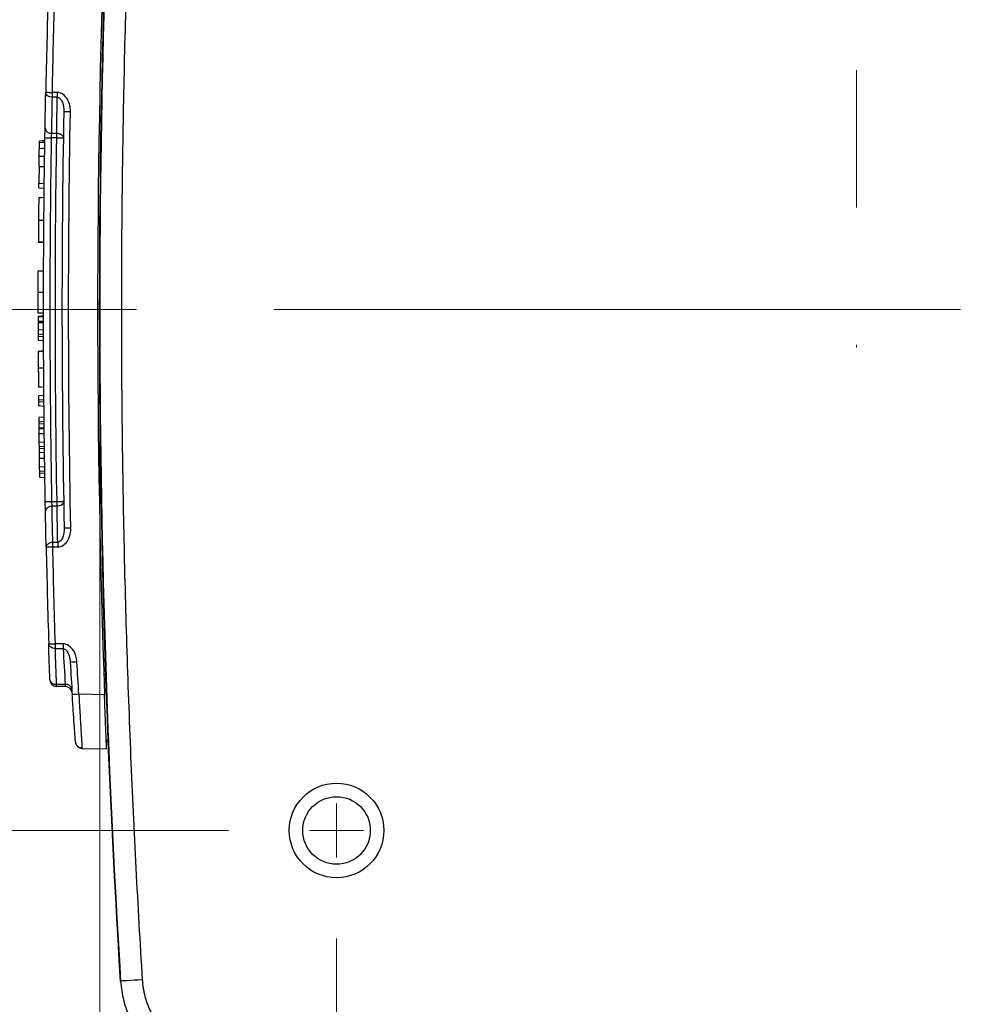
# Model space of a CAD drawing. Header units: millimetres. Extents: x 10 to 272, y 8 to 208.
# Tile 3 of 75: x 64 to 81, y 32 to 50. Entities that reach past the tile are written whole.
import ezdxf

# ---------------------------------------------------------------- set-up
doc = ezdxf.new("R2010")
doc.units = ezdxf.units.MM
doc.linetypes.add('CENTERX2', pattern=[20.32, 12.7, -2.54, 2.54, -2.54])
doc.styles.add('SLDTEXTSTYLE1', font='TXT', dxfattribs={"width": 0.605})
doc.dimstyles.new('SLDDIMSTYLE0', dxfattribs={"dimtxt": 2.054655, "dimasz": 3, "dimexe": 0, "dimexo": 0.0625, "dimgap": 0.513664, "dimtad": 0, "dimtih": 1, "dimtoh": 1, "dimdec": 1, "dimlfac": 2, "dimrnd": 1e-09, "dimzin": 12, "dimdsep": 46, "dimtxsty": 'SLDTEXTSTYLE1', "dimsah": 1, "dimcen": 0.09, "dimadec": 0, "dimazin": 3, "dimtfac": 1, "dimtdec": 1, "dimtmove": 0, "dimatfit": 0, "dimfxl": 1, "dimfrac": 2, "dimtolj": 1, "dimtzin": 12, "dimarcsym": 0})
doc.dimstyles.new('SLDDIMSTYLE2', dxfattribs={"dimtxt": 2.054655, "dimasz": 3, "dimexe": 0, "dimexo": 0.0625, "dimgap": 0.513664, "dimtad": 0, "dimtih": 1, "dimtoh": 1, "dimdec": 1, "dimlfac": 2, "dimrnd": 1e-09, "dimzin": 12, "dimdsep": 46, "dimtxsty": 'SLDTEXTSTYLE1', "dimsah": 1, "dimcen": 0.09, "dimadec": 0, "dimazin": 3, "dimtfac": 1, "dimtdec": 1, "dimtofl": 0, "dimtmove": 0, "dimatfit": 3, "dimfxl": 1, "dimfrac": 2, "dimtolj": 1, "dimtzin": 12, "dimarcsym": 0})

# ---------------------------------------------------------------- blocks, each defined once
blk = doc.blocks.new('_D_12')
at = {"color": 7, "linetype": 'Continuous', "lineweight": 18}
for p, q in [((50.799, 53.991), (50.799, 59.991)), ((67.499, 53.991), (49.299, 53.991)), ((51.583, 50.208), (50.877, 50.208)), ((50.877, 50.208), (50.877, 47.052)), ((55.502, 50.208), (56.208, 50.208)), ((56.208, 50.208), (56.208, 47.052)), ((50.877, 47.052), (51.583, 47.052)), ((56.208, 47.052), (55.502, 47.052)), ((57.206, 44.355), (49.299, 44.355)), ((50.799, 44.355), (50.799, 38.355))]:
    blk.add_line(p, q, dxfattribs=at)
for points in [[(50.799, 53.991), (51.307, 56.991), (50.291, 56.991)], [(50.799, 44.355), (50.291, 41.355), (51.307, 41.355)]]:
    blk.add_solid(points, dxfattribs=at)
at = {"color": 7, "linetype": 'Continuous', "lineweight": 18, "char_height": 2.1167, "attachment_point": 1, "style": 'SLDTEXTSTYLE1'}
for s, insert in [('19.3', (44.684, 49.781)), ('.76', (51.583, 49.781))]:
    blk.add_mtext(s, dxfattribs=dict(at, insert=insert))
blk = doc.blocks.new('_D_17')
at = {"color": 7, "linetype": 'Continuous', "lineweight": 18}
for p, q in [((67.499, 53.991), (35.237, 53.991)), ((36.737, 53.991), (36.737, 46.166)), ((36.737, 45.696), (36.031, 45.696)), ((36.031, 45.696), (36.031, 42.54)), ((42.225, 45.696), (42.93, 45.696)), ((42.93, 45.696), (42.93, 42.54)), ((36.031, 42.54), (36.737, 42.54)), ((42.93, 42.54), (42.225, 42.54)), ((36.737, 34.719), (36.737, 42.07)), ((67.499, 34.719), (35.237, 34.719))]:
    blk.add_line(p, q, dxfattribs=at)
for points in [[(36.737, 53.991), (36.229, 50.991), (37.245, 50.991)], [(36.737, 34.719), (37.245, 37.719), (36.229, 37.719)]]:
    blk.add_solid(points, dxfattribs=at)
at = {"color": 7, "linetype": 'Continuous', "lineweight": 18, "char_height": 2.1167, "attachment_point": 1, "style": 'SLDTEXTSTYLE1'}
for s, insert in [('38.5', (29.838, 45.269)), ('1.52', (36.737, 45.269))]:
    blk.add_mtext(s, dxfattribs=dict(at, insert=insert))
blk = doc.blocks.new('_D_18')
at = {"color": 7, "linetype": 'Continuous', "lineweight": 18}
for p, q in [((65.121, 42.355), (65.121, 20.875)), ((69.499, 32.719), (69.499, 20.875)), ((53.975, 23.953), (53.269, 23.953)), ((53.269, 23.953), (53.269, 20.797)), ((57.895, 23.953), (58.6, 23.953)), ((58.6, 23.953), (58.6, 20.797)), ((65.121, 22.375), (59.776, 22.375)), ((69.499, 22.375), (75.499, 22.375)), ((53.269, 20.797), (53.975, 20.797)), ((58.6, 20.797), (57.895, 20.797))]:
    blk.add_line(p, q, dxfattribs=at)
for points in [[(65.121, 22.375), (62.121, 22.883), (62.121, 21.867)], [(69.499, 22.375), (72.499, 21.867), (72.499, 22.883)]]:
    blk.add_solid(points, dxfattribs=at)
at = {"color": 7, "linetype": 'Continuous', "lineweight": 18, "char_height": 2.1167, "attachment_point": 1, "style": 'SLDTEXTSTYLE1'}
for s, insert in [('8.8', (48.644, 23.526)), ('.34', (53.975, 23.526))]:
    blk.add_mtext(s, dxfattribs=dict(at, insert=insert))
blk = doc.blocks.new('_D_19')
at = {"color": 7, "linetype": 'Continuous', "lineweight": 18}
for p, q in [((69.499, 32.719), (69.499, 20.875)), ((98.77, 32.719), (98.77, 20.875)), ((84.818, 23.953), (84.113, 23.953)), ((84.113, 23.953), (84.113, 20.797)), ((90.306, 23.953), (91.011, 23.953)), ((91.011, 23.953), (91.011, 20.797)), ((69.499, 22.375), (77.449, 22.375)), ((98.77, 22.375), (92.187, 22.375)), ((84.113, 20.797), (84.818, 20.797)), ((91.011, 20.797), (90.306, 20.797))]:
    blk.add_line(p, q, dxfattribs=at)
for points in [[(69.499, 22.375), (72.499, 21.867), (72.499, 22.883)], [(98.77, 22.375), (95.77, 22.883), (95.77, 21.867)]]:
    blk.add_solid(points, dxfattribs=at)
at = {"color": 7, "linetype": 'Continuous', "lineweight": 18, "char_height": 2.1167, "attachment_point": 1, "style": 'SLDTEXTSTYLE1'}
for s, insert in [('58.5', (77.919, 23.526)), ('2.30', (84.818, 23.526))]:
    blk.add_mtext(s, dxfattribs=dict(at, insert=insert))
blk = doc.blocks.new('SW_CENTERMARKSYMBOL_4')
at = {"color": 0, "linetype": 'Continuous', "lineweight": 0}
for q in [(0, 0.5), (-0.5, 0), (0, -0.5), (0.5, 0)]:
    blk.add_line((0, 0), q, dxfattribs=at)

msp = doc.modelspace()

# ---------------------------------------------------------------- linework, layer by layer
at = {"color": 7, "linetype": 'CENTERX2', "lineweight": 18}
for p, q in [((79.1124, 64.0248), (79.1124, 43.6542)), ((81.041, 44.3549), (59.2063, 44.3549))]:
    msp.add_line(p, q, dxfattribs=at)
at = {"color": 7, "linetype": 'Continuous', "lineweight": 25}
for p, q in [((64.3355, 48.3711), (64.2441, 48.3717)), ((64.3355, 48.2827), (64.2441, 48.2833)), ((64.2319, 47.6181), (64.3239, 47.6174)), ((64.3239, 47.529), (64.229, 47.5297)), ((63.9985, 46.9994), (64.0985, 46.9994)), ((64.0945, 46.6778), (63.9946, 46.6848)), ((63.9937, 46.6099), (64.0937, 46.6029)), ((63.9878, 45.9941), (63.9875, 45.9589)), ((63.9824, 45.6038), (64.0869, 45.5942)), ((63.9824, 45.0687), (64.0824, 45.0684)), ((63.9813, 44.6788), (64.0813, 44.6786)), ((64.0811, 44.2876), (63.9811, 44.2876)), ((63.9811, 44.2253), (63.9787, 44.2251)), ((64.0811, 44.2337), (63.9811, 44.2253)), ((63.9811, 44.2253), (63.9811, 44.2158)), ((64.0811, 44.221), (63.9811, 44.2158)), ((64.0814, 43.978), (63.9815, 43.971)), ((63.9816, 43.8962), (64.0816, 43.9032)), ((63.9816, 43.8962), (63.9817, 43.8579)), ((64.0817, 43.8509), (63.9817, 43.8579)), ((64.0819, 43.7761), (63.9819, 43.7831)), ((64.0843, 43.59), (63.9792, 43.5788)), ((64.0874, 42.7665), (63.9874, 42.7595)), ((63.988, 42.6847), (64.088, 42.6917)), ((63.988, 42.6847), (63.9883, 42.6464)), ((64.0884, 42.6394), (63.9883, 42.6464)), ((64.0891, 42.5646), (63.989, 42.5716)), ((64.091, 42.3626), (63.991, 42.3557)), ((63.9918, 42.2808), (64.0917, 42.2878)), ((63.9918, 42.2808), (63.9922, 42.2425)), ((64.0923, 42.2355), (63.9922, 42.2425)), ((64.0931, 42.1607), (63.993, 42.1677)), ((64.0933, 42.1399), (63.9932, 42.1459)), ((64.096, 41.905), (63.9961, 41.898)), ((63.997, 41.8232), (64.0969, 41.8302)), ((63.997, 41.8232), (63.9975, 41.7849)), ((64.0976, 41.7779), (63.9975, 41.7849)), ((64.0986, 41.7031), (63.9985, 41.7101)), ((64.1021, 41.4473), (64.0022, 41.4403)), ((64.0033, 41.3655), (64.1032, 41.3725)), ((64.0033, 41.3655), (64.0039, 41.3272)), ((64.104, 41.3202), (64.0039, 41.3272)), ((64.005, 41.2524), (64.1051, 41.2454)), ((64.2353, 40.8051), (64.3302, 40.8058)), ((64.3302, 40.7174), (64.2385, 40.7167)), ((64.2519, 40.0515), (64.343, 40.0521)), ((64.2519, 39.9631), (64.343, 39.9637)), ((64.4425, 38.1717), (64.2991, 38.1728)), ((64.2991, 38.0844), (64.4425, 38.0833)), ((64.4822, 37.4185), (64.3206, 37.4214)), ((64.4868, 37.3819), (64.3206, 37.3848)), ((65.208, 37.2298), (64.7341, 37.2381)), ((64.7933, 36.2378), (65.2462, 36.2299)), ((65.507, 31.9329), (65.4991, 31.9248))]:
    msp.add_line(p, q, dxfattribs=at)
at = {"color": 7, "linetype": 'Continuous', "lineweight": 25, "flags": 128}
for points in [[(64.4551, 48.0196), (64.4574, 48.0196), (64.4644, 48.0194), (64.4757, 48.0192), (64.4909, 48.019), (64.5095, 48.0186), (64.5307, 48.0182), (64.5538, 48.0178), (64.5779, 48.0174)], [(64.1049, 47.4459), (64.0548, 47.4426), (64.0047, 47.4393)], [(64.1053, 47.4779), (64.0553, 47.4744), (64.0052, 47.4709)], [(64.1062, 47.5317), (64.1085, 47.5316), (64.1155, 47.5315), (64.1268, 47.5313), (64.142, 47.5311), (64.1606, 47.5308), (64.1818, 47.5305), (64.2049, 47.5301), (64.229, 47.5297)], [(64.101, 47.186), (64.051, 47.1849), (64.001, 47.1838)], [(64.1032, 47.334), (64.0531, 47.3316), (64.0031, 47.3292)], [(64.0918, 46.428), (64.0417, 46.4245), (63.9917, 46.421)], [(63.9879, 46.0103), (64.0379, 46.0103), (64.0879, 46.0102)], [(64.0812, 44.1084), (64.0312, 44.1084), (63.9812, 44.1085)], [(64.084, 43.2708), (64.034, 43.2709), (63.984, 43.2709)], [(64.0862, 42.9145), (64.0362, 42.918), (63.9862, 42.9215)], [(64.0943, 42.0543), (64.0442, 42.0543), (63.9942, 42.0542)], [(64.1, 41.599), (64.05, 41.5989), (64, 41.5989)], [(64.1125, 40.8029), (64.1148, 40.803), (64.1218, 40.8031), (64.1331, 40.8033), (64.1483, 40.8036), (64.1669, 40.8039), (64.1881, 40.8043), (64.2112, 40.8047), (64.2353, 40.8051)], [(64.4623, 40.3155), (64.4646, 40.3155), (64.4716, 40.3156), (64.4829, 40.3159), (64.4981, 40.3162), (64.5167, 40.3165), (64.5379, 40.317), (64.561, 40.3174), (64.5851, 40.3179)], [(65.9062, 31.9578), (65.8291, 31.953), (65.755, 31.9484), (65.6865, 31.9441), (65.6263, 31.9404), (65.5767, 31.9373), (65.5394, 31.935), (65.5158, 31.9335), (65.507, 31.9329)]]:
    msp.add_lwpolyline(points, dxfattribs=at)
at = {"color": 7, "linetype": 'Continuous', "lineweight": 25}
for radius in [0.875, 0.625]:
    msp.add_circle((69.4991, 34.7193), radius, dxfattribs=at)
for centre, radius, start, end in [((265.1124, 44.3549), 200, 176.436746, 183.563254), ((265.1124, 44.3549), 199.9916, 176.438926, 183.561074), ((265.0811, 44.3549), 200, 177.958375, 182.041625), ((265.0811, 44.3549), 201, 178.329083, 178.854212), ((69.6851, 48.3269), 5.3498, 179.52663, 180.47337), ((64.2186, 47.7286), 0.1113, 190.40432, 276.85222), ((265.0811, 44.3549), 201.1, 179.246544, 179.336187), ((64.2253, 40.6061), 0.1114, 83.19779, 169.68722), ((265.0811, 44.3549), 201, 181.252772, 181.763603), ((69.7175, 40.0079), 5.3747, 179.52881, 180.47119), ((69.8131, 38.1275), 5.3708, 179.52863, 180.47137), ((68.6216, -29.9947), 67.9451, 93.310799, 93.414366), ((65.4972, 29.5022), 8.1038, 91.91443, 92.13589), ((64.3227, 37.5098), 0.125, 181.95281, 269), ((64.4992, 37.3109), 0.109, 14.3457, 98.98686), ((64.4846, 37.2569), 0.125, 3.6256, 89), ((68.668, -25.0173), 62.3796, 93.615653, 93.728461), ((64.7955, 36.3628), 0.125, 184.09218, 205.93413), ((64.7955, 36.3628), 0.125, 223.45634, 269)]:
    msp.add_arc(centre, radius, start, end, dxfattribs=at)
for points, knots in [([(65.9062, 56.752), (65.8852, 56.4077), (65.8434, 55.7191), (65.7875, 54.686), (65.7365, 53.6529), (65.691, 52.6198), (65.6508, 51.5867), (65.616, 50.5536), (65.5865, 49.5205), (65.5624, 48.4873), (65.5436, 47.4542), (65.5302, 46.4211), (65.5222, 45.388), (65.5195, 44.3549), (65.5222, 43.3218), (65.5302, 42.2887), (65.5436, 41.2556), (65.5624, 40.2225), (65.5865, 39.1894), (65.616, 38.1563), (65.6508, 37.1232), (65.691, 36.0901), (65.7365, 35.0569), (65.7875, 34.0238), (65.8434, 32.9907), (65.8852, 32.3021), (65.9062, 31.9578)], [0, 0, 0, 0, 0.0417138, 0.0834154, 0.1251057, 0.166786, 0.2084573, 0.2501209, 0.2917776, 0.3334288, 0.3750755, 0.4167189, 0.45836, 0.5, 0.54164, 0.5832811, 0.6249245, 0.6665712, 0.7082224, 0.7498791, 0.7915427, 0.833214, 0.8748943, 0.9165846, 0.9582862, 1, 1, 1, 1]), ([(64.2441, 48.2833), (64.2147, 48.284), (64.1804, 48.2934), (64.1325, 48.3288), (64.1209, 48.3534), (64.1213, 48.3742)], [0, 0, 0, 0, 0.5, 0.5, 1, 1, 1, 1]), ([(64.1213, 48.3742), (64.1213, 48.3742), (64.1332, 48.374), (64.181, 48.373), (64.2149, 48.3723), (64.2441, 48.3717)], [0, 0, 0, 0, 0.5, 0.5, 1, 1, 1, 1]), ([(64.5779, 48.0174), (64.5793, 48.0954), (64.5631, 48.1757), (64.504, 48.2787), (64.4783, 48.3099), (64.414, 48.3564), (64.3754, 48.3708), (64.3355, 48.3711)], [0, 0, 0, 0, 0.5, 0.5, 0.75, 0.75, 1, 1, 1, 1]), ([(64.3355, 48.2827), (64.3555, 48.2828), (64.3747, 48.2724), (64.4067, 48.2381), (64.4194, 48.215), (64.4484, 48.1382), (64.4562, 48.0782), (64.4551, 48.0196)], [0, 0, 0, 0, 0.25, 0.25, 0.5, 0.5, 1, 1, 1, 1]), ([(64.1062, 47.5317), (64.1064, 47.5426), (64.1067, 47.5644), (64.1072, 47.5966), (64.1078, 47.6326), (64.1085, 47.6717), (64.1089, 47.6962), (64.1091, 47.7085)], [0, 0, 0, 0, 0.1676198, 0.3334175, 0.500191, 0.7481913, 1, 1, 1, 1]), ([(64.3239, 47.6174), (64.3315, 47.617), (64.3468, 47.6161), (64.3695, 47.6109), (64.3917, 47.6025), (64.4112, 47.591), (64.4275, 47.5764), (64.4381, 47.5617), (64.4454, 47.5447), (64.4462, 47.5337), (64.4467, 47.5271)], [0, 0, 0, 0, 0.1163968, 0.2351902, 0.3618663, 0.5000194, 0.6204531, 0.7599317, 0.8568584, 1, 1, 1, 1]), ([(64.0031, 47.3292), (64.0035, 47.3543), (64.0038, 47.3769), (64.0043, 47.413), (64.0046, 47.4272), (64.0047, 47.4393)], [0, 0, 0, 0, 0.5, 0.5, 1, 1, 1, 1]), ([(64.0047, 47.4393), (64.0048, 47.4448), (64.0049, 47.4503), (64.005, 47.4585), (64.0051, 47.4616), (64.0052, 47.4689), (64.0052, 47.4704), (64.0052, 47.4709)], [0, 0, 0, 0, 0.25, 0.25, 0.5, 0.5, 1, 1, 1, 1]), ([(64.4467, 47.5271), (64.4467, 47.5271), (64.4348, 47.5273), (64.387, 47.528), (64.3531, 47.5286), (64.3239, 47.529)], [0, 0, 0, 0, 0.5, 0.5, 1, 1, 1, 1]), ([(63.9985, 46.9994), (63.9988, 47.0212), (63.9991, 47.043), (63.9993, 47.0648), (63.9996, 47.0848), (63.9999, 47.1047), (64.0002, 47.1245), (64.0004, 47.1445), (64.0007, 47.1644), (64.001, 47.1838)], [0.00000000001, 0.00000000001, 0.00000000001, 0.00000000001, 0.00013095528, 0.00013095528, 0.00013095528, 0.00025110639, 0.00025110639, 0.00025110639, 0.0003729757, 0.0003729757, 0.0003729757, 0.0003729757]), ([(64.001, 47.1838), (64.0013, 47.2044), (64.0016, 47.2251), (64.0019, 47.2449), (64.0021, 47.2601), (64.0023, 47.2749), (64.0025, 47.2889), (64.0027, 47.3032), (64.0029, 47.3163), (64.0031, 47.3292)], [0, 0, 0, 0, 0.00013155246, 0.00013155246, 0.00013155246, 0.0002328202, 0.0002328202, 0.0002328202, 0.00033677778, 0.00033677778, 0.00033677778, 0.00033677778]), ([(63.9937, 46.6099), (63.9937, 46.6099), (63.9937, 46.6114), (63.9938, 46.6142), (63.9938, 46.6169), (63.9939, 46.6211), (63.9939, 46.6264), (63.994, 46.6316), (63.994, 46.638), (63.9941, 46.6451), (63.9942, 46.6522), (63.9943, 46.6602), (63.9944, 46.6683), (63.9945, 46.6737), (63.9945, 46.6793), (63.9946, 46.6848)], [0.00000000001, 0.00000000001, 0.00000000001, 0.00000000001, 0.00005036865, 0.00005036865, 0.00005036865, 0.00010074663, 0.00010074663, 0.00010074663, 0.00015099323, 0.00015099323, 0.00015099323, 0.00020115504, 0.00020115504, 0.00020115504, 0.00023390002, 0.00023390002, 0.00023390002, 0.00023390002]), ([(63.9917, 46.421), (63.9917, 46.4204), (63.9917, 46.4181), (63.9915, 46.4065), (63.9915, 46.3975), (63.9911, 46.3634), (63.9908, 46.3304), (63.99, 46.2499), (63.9896, 46.2031), (63.9887, 46.1079), (63.9883, 46.059), (63.9879, 46.0103)], [0, 0, 0, 0, 0.125, 0.125, 0.25, 0.25, 0.5, 0.5, 0.75, 0.75, 1, 1, 1, 1]), ([(63.9889, 46.13), (63.9887, 46.1092), (63.9885, 46.0778), (63.9882, 46.046), (63.9881, 46.0352)], [0, 0, 0, 0, 0.6603902, 1, 1, 1, 1]), ([(63.99, 46.2512), (63.99, 46.247), (63.9899, 46.2409), (63.9899, 46.2349), (63.9899, 46.233)], [0, 0, 0, 0, 0.68029047, 1, 1, 1, 1]), ([(63.9879, 46.0103), (63.9875, 45.9669), (63.9872, 45.9238), (63.9866, 45.8392), (63.9863, 45.7974), (63.9857, 45.7225), (63.9855, 45.6895), (63.9852, 45.6382), (63.9851, 45.6197), (63.985, 45.6068)], [0, 0, 0, 0, 0.25, 0.25, 0.5, 0.5, 0.75, 0.75, 1, 1, 1, 1]), ([(63.985, 45.6068), (63.985, 45.6043), (63.9849, 45.6018), (63.985, 45.6036), (63.985, 45.6037)], [0, 0, 0, 0, 0.9722907, 1, 1, 1, 1]), ([(63.9813, 44.6788), (63.9814, 44.7049), (63.9814, 44.7308), (63.9815, 44.7814), (63.9816, 44.8064), (63.9818, 44.8795), (63.9819, 44.9228), (63.9821, 44.9956), (63.9822, 45.0243), (63.9823, 45.0517), (63.9823, 45.0582), (63.9823, 45.0669), (63.9823, 45.0682), (63.9824, 45.0687)], [0, 0, 0, 0, 0.125, 0.125, 0.25, 0.25, 0.5, 0.5, 0.75, 0.75, 0.875, 0.875, 1, 1, 1, 1]), ([(63.9811, 44.2876), (63.9811, 44.2884), (63.9811, 44.2933), (63.9811, 44.3254), (63.9811, 44.3521), (63.9811, 44.4256), (63.9811, 44.4727), (63.9812, 44.547), (63.9812, 44.5729), (63.9813, 44.6254), (63.9813, 44.6521), (63.9813, 44.6788)], [0, 0, 0, 0, 0.25, 0.25, 0.5, 0.5, 0.75, 0.75, 0.875, 0.875, 1, 1, 1, 1]), ([(63.9811, 44.2246), (63.9811, 44.226), (63.9811, 44.2287), (63.9811, 44.2264), (63.9811, 44.2253)], [0, 0, 0, 0, 0.5392293, 1, 1, 1, 1]), ([(63.9811, 44.2158), (63.9811, 44.2138), (63.9811, 44.2104), (63.9811, 44.2058), (63.9811, 44.2036), (63.9811, 44.201), (63.9811, 44.1982), (63.9811, 44.1954), (63.9812, 44.1923), (63.9812, 44.1891), (63.9812, 44.1858), (63.9812, 44.1823), (63.9812, 44.1787), (63.9812, 44.175), (63.9812, 44.1712), (63.9812, 44.1673), (63.9812, 44.1634), (63.9812, 44.1593), (63.9812, 44.1553), (63.9812, 44.1474), (63.9812, 44.1391), (63.9812, 44.1312)], [0.00000000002, 0.00000000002, 0.00000000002, 0.00000000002, 0.00005029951, 0.00005029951, 0.00005029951, 0.00007491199, 0.00007491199, 0.00007491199, 0.00009945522, 0.00009945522, 0.00009945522, 0.00012398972, 0.00012398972, 0.00012398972, 0.00014852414, 0.00014852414, 0.00014852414, 0.00017305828, 0.00017305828, 0.00017305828, 0.00022105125, 0.00022105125, 0.00022105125, 0.00022105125]), ([(63.9812, 44.1085), (63.9813, 44.0906), (63.9813, 44.0726), (63.9813, 44.04), (63.9814, 44.026), (63.9814, 44.005), (63.9814, 43.9982), (63.9814, 43.9866), (63.9814, 43.983), (63.9814, 43.9754), (63.9814, 43.9738), (63.9815, 43.9714), (63.9815, 43.971), (63.9815, 43.971)], [0, 0, 0, 0, 0.125, 0.125, 0.25, 0.25, 0.375, 0.375, 0.5, 0.5, 0.75, 0.75, 1, 1, 1, 1]), ([(64.082, 44.234), (64.0664, 44.2327), (64.0366, 44.2302), (64.0068, 44.2275), (63.9926, 44.2263)], [0, 0, 0, 0, 0.522656, 1, 1, 1, 1]), ([(63.9815, 43.971), (63.9815, 43.971), (63.9815, 43.9696), (63.9815, 43.9668), (63.9815, 43.964), (63.9815, 43.9598), (63.9815, 43.9546), (63.9815, 43.9494), (63.9815, 43.9429), (63.9815, 43.9358), (63.9815, 43.9287), (63.9816, 43.9208), (63.9816, 43.9126), (63.9816, 43.9073), (63.9816, 43.9017), (63.9816, 43.8962)], [0.00000000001, 0.00000000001, 0.00000000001, 0.00000000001, 0.00005032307, 0.00005032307, 0.00005032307, 0.00010065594, 0.00010065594, 0.00010065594, 0.00015085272, 0.00015085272, 0.00015085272, 0.00020098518, 0.00020098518, 0.00020098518, 0.00023382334, 0.00023382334, 0.00023382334, 0.00023382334]), ([(63.9817, 43.8579), (63.9817, 43.8495), (63.9817, 43.841), (63.9818, 43.8331), (63.9818, 43.8252), (63.9818, 43.8176), (63.9818, 43.8111), (63.9818, 43.8045), (63.9819, 43.7988), (63.9819, 43.7944), (63.9819, 43.79), (63.9819, 43.7867), (63.9819, 43.7849), (63.9819, 43.7837), (63.9819, 43.7831), (63.9819, 43.7831)], [0.00000000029, 0.00000000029, 0.00000000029, 0.00000000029, 0.000050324, 0.000050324, 0.000050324, 0.00010065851, 0.00010065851, 0.00010065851, 0.00015084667, 0.00015084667, 0.00015084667, 0.00020096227, 0.00020096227, 0.00020096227, 0.00023378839, 0.00023378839, 0.00023378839, 0.00023378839]), ([(63.9826, 43.5784), (63.9826, 43.5783), (63.9826, 43.5782), (63.9826, 43.5732), (63.9826, 43.5708)], [0, 0, 0, 0, 0.5110066, 1, 1, 1, 1]), ([(63.9826, 43.5708), (63.9827, 43.5431), (63.9829, 43.4997), (63.9833, 43.4189), (63.9834, 43.3899), (63.9837, 43.3312), (63.9838, 43.301), (63.984, 43.2709)], [0, 0, 0, 0, 0.5, 0.5, 0.75, 0.75, 1, 1, 1, 1]), ([(63.984, 43.2709), (63.9841, 43.2462), (63.9843, 43.2216), (63.9846, 43.1733), (63.9847, 43.1494), (63.9851, 43.0806), (63.9854, 43.0399), (63.9858, 42.9761), (63.986, 42.9536), (63.9862, 42.9266), (63.9862, 42.9224), (63.9862, 42.9215)], [0, 0, 0, 0, 0.125, 0.125, 0.25, 0.25, 0.5, 0.5, 0.75, 0.75, 1, 1, 1, 1]), ([(63.9874, 42.7595), (63.9874, 42.7595), (63.9874, 42.758), (63.9874, 42.7553), (63.9875, 42.7525), (63.9875, 42.7483), (63.9875, 42.7431), (63.9876, 42.7378), (63.9876, 42.7314), (63.9877, 42.7243), (63.9878, 42.7172), (63.9878, 42.7092), (63.9879, 42.7011), (63.9879, 42.6957), (63.988, 42.6902), (63.988, 42.6847)], [0.00000000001, 0.00000000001, 0.00000000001, 0.00000000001, 0.00005035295, 0.00005035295, 0.00005035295, 0.00010071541, 0.00010071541, 0.00010071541, 0.0001509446, 0.0001509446, 0.0001509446, 0.00020109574, 0.00020109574, 0.00020109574, 0.00023387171, 0.00023387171, 0.00023387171, 0.00023387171]), ([(63.9883, 42.6464), (63.9884, 42.638), (63.9885, 42.6295), (63.9886, 42.6216), (63.9886, 42.6136), (63.9887, 42.6061), (63.9887, 42.5995), (63.9888, 42.593), (63.9889, 42.5873), (63.9889, 42.5829), (63.9889, 42.5784), (63.989, 42.5752), (63.989, 42.5734), (63.989, 42.5722), (63.989, 42.5716), (63.989, 42.5716)], [0.00000000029, 0.00000000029, 0.00000000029, 0.00000000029, 0.00005034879, 0.00005034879, 0.00005034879, 0.00010070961, 0.00010070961, 0.00010070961, 0.00015090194, 0.00015090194, 0.00015090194, 0.00020099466, 0.00020099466, 0.00020099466, 0.00023374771, 0.00023374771, 0.00023374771, 0.00023374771]), ([(63.991, 42.3557), (63.991, 42.3557), (63.991, 42.3542), (63.9911, 42.3514), (63.9911, 42.3487), (63.9911, 42.3445), (63.9912, 42.3392), (63.9912, 42.334), (63.9913, 42.3276), (63.9914, 42.3205), (63.9914, 42.3134), (63.9915, 42.3054), (63.9916, 42.2972), (63.9917, 42.2919), (63.9917, 42.2863), (63.9918, 42.2808)], [0.00000000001, 0.00000000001, 0.00000000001, 0.00000000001, 0.00005036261, 0.00005036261, 0.00005036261, 0.00010073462, 0.00010073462, 0.00010073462, 0.00015097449, 0.00015097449, 0.00015097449, 0.00020113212, 0.00020113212, 0.00020113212, 0.00023388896, 0.00023388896, 0.00023388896, 0.00023388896]), ([(63.9922, 42.2425), (63.9923, 42.2342), (63.9924, 42.2256), (63.9924, 42.2177), (63.9925, 42.2098), (63.9926, 42.2022), (63.9927, 42.1957), (63.9927, 42.1892), (63.9928, 42.1835), (63.9929, 42.179), (63.9929, 42.1746), (63.9929, 42.1714), (63.993, 42.1695), (63.993, 42.1683), (63.993, 42.1677), (63.993, 42.1677)], [0.00000000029, 0.00000000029, 0.00000000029, 0.00000000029, 0.00005035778, 0.00005035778, 0.00005035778, 0.00010072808, 0.00010072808, 0.00010072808, 0.00015092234, 0.00015092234, 0.00015092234, 0.00020100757, 0.00020100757, 0.00020100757, 0.0002337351, 0.0002337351, 0.0002337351, 0.0002337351]), ([(63.993, 42.1677), (63.993, 42.1674), (63.993, 42.1671), (63.993, 42.162), (63.9931, 42.1583), (63.9932, 42.1459)], [0, 0, 0, 0, 0.5, 0.5, 1, 1, 1, 1]), ([(63.9932, 42.1459), (63.9933, 42.1359), (63.9935, 42.1227), (63.9938, 42.0907), (63.994, 42.0723), (63.9942, 42.0542)], [0, 0, 0, 0, 0.5, 0.5, 1, 1, 1, 1]), ([(63.9942, 42.0542), (63.9944, 42.0395), (63.9946, 42.025), (63.9949, 41.9971), (63.9951, 41.9839), (63.9955, 41.9479), (63.9957, 41.93), (63.996, 41.908), (63.996, 41.9041), (63.9961, 41.8989), (63.9961, 41.898), (63.9961, 41.898)], [0, 0, 0, 0, 0.125, 0.125, 0.25, 0.25, 0.5, 0.5, 0.75, 0.75, 1, 1, 1, 1]), ([(63.9961, 41.898), (63.9961, 41.898), (63.9961, 41.8965), (63.9961, 41.8938), (63.9962, 41.891), (63.9962, 41.8868), (63.9963, 41.8816), (63.9964, 41.8763), (63.9964, 41.8699), (63.9965, 41.8628), (63.9966, 41.8557), (63.9967, 41.8477), (63.9968, 41.8396), (63.9969, 41.8342), (63.997, 41.8287), (63.997, 41.8232)], [0.00000000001, 0.00000000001, 0.00000000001, 0.00000000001, 0.00005037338, 0.00005037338, 0.00005037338, 0.00010075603, 0.00010075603, 0.00010075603, 0.00015100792, 0.00015100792, 0.00015100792, 0.00020117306, 0.00020117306, 0.00020117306, 0.00023390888, 0.00023390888, 0.00023390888, 0.00023390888]), ([(63.9975, 41.7849), (63.9976, 41.7765), (63.9977, 41.768), (63.9978, 41.7601), (63.9979, 41.7521), (63.998, 41.7446), (63.9981, 41.738), (63.9982, 41.7315), (63.9983, 41.7258), (63.9983, 41.7214), (63.9984, 41.717), (63.9984, 41.7137), (63.9985, 41.7119), (63.9985, 41.7107), (63.9985, 41.7101), (63.9985, 41.7101)], [0.00000000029, 0.00000000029, 0.00000000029, 0.00000000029, 0.00005036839, 0.00005036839, 0.00005036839, 0.0001007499, 0.0001007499, 0.0001007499, 0.00015094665, 0.00015094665, 0.00015094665, 0.00020102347, 0.00020102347, 0.00020102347, 0.00023372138, 0.00023372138, 0.00023372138, 0.00023372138]), ([(63.9985, 41.7101), (63.9985, 41.7099), (63.9985, 41.7098), (63.9985, 41.7078), (63.9985, 41.7065), (63.9987, 41.6964), (63.9988, 41.6845), (63.9993, 41.6477), (63.9996, 41.6228), (64, 41.5989)], [0, 0, 0, 0, 0.25, 0.25, 0.5, 0.5, 0.75, 0.75, 1, 1, 1, 1]), ([(64, 41.5989), (64.0002, 41.5843), (64.0004, 41.5698), (64.0008, 41.542), (64.0009, 41.5284), (64.0015, 41.4916), (64.0017, 41.4726), (64.0021, 41.4499), (64.0021, 41.4463), (64.0022, 41.4412), (64.0022, 41.4404), (64.0022, 41.4403)], [0, 0, 0, 0, 0.125, 0.125, 0.25, 0.25, 0.5, 0.5, 0.75, 0.75, 1, 1, 1, 1]), ([(64.0022, 41.4403), (64.0022, 41.4403), (64.0022, 41.4389), (64.0023, 41.4361), (64.0023, 41.4333), (64.0024, 41.4292), (64.0024, 41.4239), (64.0025, 41.4187), (64.0026, 41.4122), (64.0027, 41.4051), (64.0028, 41.398), (64.0029, 41.3901), (64.0031, 41.3819), (64.0031, 41.3765), (64.0032, 41.371), (64.0033, 41.3655)], [0.00000000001, 0.00000000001, 0.00000000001, 0.00000000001, 0.00005038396, 0.00005038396, 0.00005038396, 0.00010077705, 0.00010077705, 0.00010077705, 0.00015104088, 0.00015104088, 0.00015104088, 0.0002012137, 0.0002012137, 0.0002012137, 0.00023392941, 0.00023392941, 0.00023392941, 0.00023392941]), ([(64.0039, 41.3272), (64.004, 41.3188), (64.0041, 41.3103), (64.0043, 41.3024), (64.0044, 41.2945), (64.0045, 41.2869), (64.0046, 41.2804), (64.0047, 41.2739), (64.0048, 41.2681), (64.0048, 41.2637), (64.0049, 41.2593), (64.005, 41.2561), (64.005, 41.2542), (64.005, 41.253), (64.005, 41.2524), (64.005, 41.2524)], [0.00000000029, 0.00000000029, 0.00000000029, 0.00000000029, 0.00005037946, 0.00005037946, 0.00005037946, 0.00010077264, 0.00010077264, 0.00010077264, 0.00015097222, 0.00015097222, 0.00015097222, 0.00020104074, 0.00020104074, 0.00020104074, 0.00023370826, 0.00023370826, 0.00023370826, 0.00023370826]), ([(64.1157, 40.6261), (64.1155, 40.6341), (64.1152, 40.6502), (64.1147, 40.6776), (64.1141, 40.7117), (64.1133, 40.7537), (64.1128, 40.7864), (64.1125, 40.8029)], [0, 0, 0, 0, 0.167611, 0.333407, 0.5001873, 0.7481795, 1, 1, 1, 1]), ([(64.453, 40.808), (64.4533, 40.7872), (64.4416, 40.7627), (64.3937, 40.7273), (64.3596, 40.718), (64.3302, 40.7174)], [0, 0, 0, 0, 0.5, 0.5, 1, 1, 1, 1]), ([(64.3302, 40.8058), (64.3382, 40.8059), (64.3539, 40.8062), (64.3759, 40.8066), (64.3955, 40.8069), (64.4122, 40.8072), (64.4259, 40.8074), (64.4365, 40.8076), (64.4443, 40.8078), (64.4495, 40.8079), (64.4525, 40.808), (64.4528, 40.808), (64.453, 40.808)], [0, 0, 0, 0, 0.1238127, 0.2423384, 0.3555746, 0.4635192, 0.5661708, 0.6635281, 0.7555902, 0.8423565, 0.9238266, 1, 1, 1, 1]), ([(64.343, 39.9637), (64.3829, 39.964), (64.4213, 39.9782), (64.486, 40.0251), (64.5116, 40.0563), (64.5703, 40.159), (64.5866, 40.2398), (64.5851, 40.3179)], [0, 0, 0, 0, 0.25, 0.25, 0.5, 0.5, 1, 1, 1, 1]), ([(64.4623, 40.3155), (64.4634, 40.2569), (64.4557, 40.1964), (64.4269, 40.12), (64.4142, 40.0968), (64.3821, 40.0623), (64.3629, 40.052), (64.343, 40.0521)], [0, 0, 0, 0, 0.5, 0.5, 0.75, 0.75, 1, 1, 1, 1]), ([(64.1291, 39.9604), (64.1287, 39.9812), (64.1403, 40.0058), (64.1882, 40.0414), (64.2225, 40.0508), (64.2519, 40.0515)], [0, 0, 0, 0, 0.5, 0.5, 1, 1, 1, 1]), ([(64.2519, 39.9631), (64.2227, 39.9624), (64.1889, 39.9617), (64.1411, 39.9607), (64.1291, 39.9604), (64.1291, 39.9604)], [0, 0, 0, 0, 0.5, 0.5, 1, 1, 1, 1]), ([(64.1763, 38.169), (64.1763, 38.169), (64.1882, 38.1693), (64.236, 38.1708), (64.2699, 38.1719), (64.2991, 38.1728)], [0, 0, 0, 0, 0.5, 0.5, 1, 1, 1, 1]), ([(64.2991, 38.0844), (64.2702, 38.0843), (64.2368, 38.0924), (64.1893, 38.1252), (64.1769, 38.1486), (64.1763, 38.169)], [0, 0, 0, 0, 0.5, 0.5, 1, 1, 1, 1]), ([(64.6976, 37.837), (64.6932, 37.9134), (64.6721, 37.9892), (64.6088, 38.0862), (64.5825, 38.115), (64.5188, 38.158), (64.4811, 38.1714), (64.4425, 38.1717)], [0, 0, 0, 0, 0.5, 0.5, 0.75, 0.75, 1, 1, 1, 1]), ([(64.4425, 38.0833), (64.4618, 38.0828), (64.4809, 38.0723), (64.5134, 38.0395), (64.5269, 38.0176), (64.56, 37.9442), (64.5717, 37.8872), (64.575, 37.8298)], [0, 0, 0, 0, 0.25, 0.25, 0.5, 0.5, 1, 1, 1, 1]), ([(64.1978, 37.5056), (64.1985, 37.4852), (64.2109, 37.4619), (64.2584, 37.4293), (64.2917, 37.4212), (64.3206, 37.4214)], [0, 0, 0, 0, 0.5, 0.5, 1, 1, 1, 1]), ([(64.3206, 37.3848), (64.3206, 37.3849), (64.3205, 37.3849), (64.3205, 37.3855), (64.3204, 37.3876), (64.3204, 37.3932), (64.3204, 37.4043), (64.3205, 37.4151), (64.3206, 37.4214)], [0, 0, 0, 0, 0.0612647, 0.1230447, 0.2478438, 0.5001978, 0.7081854, 1, 1, 1, 1]), ([(64.4868, 37.3819), (64.4868, 37.3823), (64.4868, 37.3832), (64.4859, 37.3903), (64.4844, 37.4016), (64.4829, 37.4129), (64.4822, 37.4185)], [0, 0, 0, 0, 0.23478, 0.482618, 0.7393907, 1, 1, 1, 1]), ([(64.6708, 36.3539), (64.6708, 36.3544), (64.6707, 36.3554), (64.6701, 36.3638), (64.6692, 36.3772), (64.6678, 36.3962), (64.6652, 36.4322), (64.6606, 36.4974), (64.6529, 36.6075), (64.6438, 36.7409), (64.6346, 36.8766), (64.6262, 37.0031), (64.6189, 37.1157), (64.614, 37.1919), (64.6116, 37.2302)], [0, 0, 0, 0, 0.0505114, 0.1005259, 0.1503595, 0.2003311, 0.2507574, 0.375423, 0.5002799, 0.6250102, 0.7499196, 0.8334558, 0.9163387, 1, 1, 1, 1]), ([(64.7341, 37.2381), (64.7352, 37.2174), (64.7375, 37.1756), (64.7409, 37.1124), (64.7443, 37.0483), (64.7479, 36.9838), (64.7515, 36.9192), (64.7576, 36.8164), (64.7656, 36.6801), (64.7736, 36.5433), (64.7798, 36.4403), (64.7843, 36.3659), (64.788, 36.3078), (64.7908, 36.2671), (64.7927, 36.2423), (64.7931, 36.2393), (64.7933, 36.2378)], [0, 0, 0, 0, 0.0395226, 0.0799885, 0.1213482, 0.1635427, 0.2065031, 0.2501512, 0.3734188, 0.4997296, 0.5855955, 0.6714445, 0.7565017, 0.840033, 0.9213827, 1, 1, 1, 1]), ([(65.2462, 36.2299), (65.2462, 36.2299), (65.2459, 36.2364), (65.2449, 36.2618), (65.2441, 36.281), (65.2421, 36.3312), (65.2409, 36.3619), (65.238, 36.4344), (65.2363, 36.4766), (65.2309, 36.6149), (65.2266, 36.7264), (65.2176, 36.9667), (65.2127, 37.0979), (65.208, 37.2298)], [0, 0, 0, 0, 0.125, 0.125, 0.25, 0.25, 0.375, 0.375, 0.5, 0.5, 0.75, 0.75, 1, 1, 1, 1]), ([(65.2425, 36.3215), (65.2436, 36.3375), (65.2452, 36.3621), (65.2601, 36.3921), (65.2752, 36.4126), (65.2884, 36.423), (65.2947, 36.428)], [0, 0, 0, 0, 0.3849425, 0.5926231, 0.8048457, 1, 1, 1, 1]), ([(64.6818, 36.3108), (64.6877, 36.3006), (64.6995, 36.2799), (64.7276, 36.2603), (64.7596, 36.2512), (64.781, 36.2554), (64.7917, 36.2574)], [0, 0, 0, 0, 0.24590881, 0.49770301, 0.75054111, 1, 1, 1, 1]), ([(65.507, 31.9329), (65.5146, 31.8104), (65.5333, 31.6904), (65.592, 31.4555), (65.6323, 31.3398), (65.7336, 31.1172), (65.7937, 31.012), (65.9324, 30.8133), (66.0119, 30.719), (66.1854, 30.5479), (66.279, 30.4711), (66.4798, 30.3347), (66.588, 30.2749), (66.9218, 30.1284), (67.1601, 30.0716), (67.407, 30.0598)], [0, 0, 0, 0, 0.125, 0.125, 0.25, 0.25, 0.375, 0.375, 0.5, 0.5, 0.625, 0.625, 0.75, 0.75, 1, 1, 1, 1]), ([(65.9062, 31.9578), (65.9083, 31.9298), (65.9126, 31.8742), (65.9245, 31.7914), (65.9403, 31.7097), (65.9605, 31.6291), (65.9848, 31.5495), (66.0135, 31.4711), (66.0733, 31.3302), (66.1837, 31.1356), (66.3733, 30.912), (66.5995, 30.7255), (66.814, 30.6077), (66.9957, 30.5374), (67.1362, 30.4976), (67.2799, 30.4701), (67.3773, 30.4629), (67.4261, 30.4592)], [0, 0, 0, 0, 0.03599571, 0.07174205, 0.10733585, 0.14287518, 0.17845856, 0.21418415, 0.25014894, 0.37496947, 0.49990689, 0.62469562, 0.74960621, 0.81239982, 0.87471078, 0.93706821, 1, 1, 1, 1])]:
    msp.add_open_spline(points, degree=3, knots=knots, dxfattribs=at)
for points in [[(64.2441, 48.3717), (64.2563, 48.9853), (64.2714, 49.5988), (64.2893, 50.2123)], [(64.1091, 47.7085), (64.1128, 47.9304), (64.1168, 48.1523), (64.1213, 48.3742)], [(64.2319, 47.6181), (64.2356, 47.8398), (64.2396, 48.0616), (64.2441, 48.2833)], [(64.2441, 48.2833), (64.2437, 48.3065), (64.2438, 48.339), (64.2441, 48.3717)], [(64.3239, 47.6174), (64.3274, 47.8392), (64.3313, 48.0609), (64.3355, 48.2827)], [(64.4551, 48.0196), (64.4083, 45.4519), (64.4107, 42.8829), (64.4623, 40.3155)], [(64.5851, 40.3179), (64.5335, 42.8838), (64.5311, 45.4513), (64.5779, 48.0174)], [(64.229, 47.5297), (64.2298, 47.5625), (64.2308, 47.5947), (64.2319, 47.6181)], [(64.3239, 47.529), (64.3242, 47.5618), (64.3243, 47.5943), (64.3239, 47.6174)], [(64.1125, 40.8029), (64.0728, 43.0456), (64.0707, 45.2889), (64.1062, 47.5317)], [(64.2353, 40.8051), (64.1957, 43.0464), (64.1936, 45.2884), (64.229, 47.5297)], [(64.3302, 40.8058), (64.2906, 43.0466), (64.2885, 45.2881), (64.3239, 47.529)], [(64.0849, 45.5972), (64.0516, 45.6003), (64.0183, 45.6036), (63.985, 45.6068)], [(64.0812, 44.1332), (64.0479, 44.1325), (64.0145, 44.132), (63.9812, 44.1312)], [(63.9812, 44.1312), (63.9812, 44.1237), (63.9812, 44.1161), (63.9812, 44.1085)], [(64.0826, 43.5825), (64.0493, 43.5786), (64.0159, 43.5747), (63.9826, 43.5708)], [(64.2385, 40.7167), (64.2374, 40.7399), (64.2362, 40.772), (64.2353, 40.8051)], [(64.3302, 40.7174), (64.3305, 40.7406), (64.3305, 40.7731), (64.3302, 40.8058)], [(64.1291, 39.9604), (64.1243, 40.1823), (64.1198, 40.4042), (64.1157, 40.6261)], [(64.2519, 40.0515), (64.2471, 40.2732), (64.2426, 40.495), (64.2385, 40.7167)], [(64.343, 40.0521), (64.3384, 40.2739), (64.3341, 40.4956), (64.3302, 40.7174)], [(64.2519, 39.9631), (64.2516, 39.9958), (64.2516, 40.0283), (64.2519, 40.0515)], [(64.2991, 38.1728), (64.2807, 38.7695), (64.265, 39.3663), (64.2519, 39.9631)], [(64.1978, 37.5056), (64.1903, 37.7267), (64.1831, 37.9478), (64.1763, 38.169)], [(64.2991, 38.0844), (64.2987, 38.1075), (64.2988, 38.14), (64.2991, 38.1728)], [(64.3206, 37.4214), (64.313, 37.6424), (64.3059, 37.8634), (64.2991, 38.0844)], [(64.4425, 38.0833), (64.4551, 37.8617), (64.4683, 37.6401), (64.4822, 37.4185)], [(64.575, 37.8298), (64.5867, 37.6299), (64.5988, 37.4301), (64.6116, 37.2302)], [(64.7341, 37.2381), (64.7214, 37.4377), (64.7093, 37.6374), (64.6976, 37.837)]]:
    msp.add_open_spline(points, degree=3, dxfattribs=at)

# ---------------------------------------------------------------- block references
at = {"color": 7, "linetype": 'Continuous', "lineweight": 0}
msp.add_blockref('SW_CENTERMARKSYMBOL_4', (69.4991, 34.7193), dxfattribs=at)

# ---------------------------------------------------------------- dimensions: what is measured, and where the dimension line sits
at = {"color": 7, "linetype": 'Continuous', "lineweight": 18}
for base, p1, p2, dimstyle, picture, middle in [((50.7987, 44.3549), (69.4991, 53.9906), (59.2063, 44.3549), 'SLDDIMSTYLE0', '_D_12', (50.7987, 48.6298)), ((36.7369, 53.9906), (69.4991, 34.7193), (69.4991, 53.9906), 'SLDDIMSTYLE2', '_D_17', (36.7369, 44.118))]:
    dim = msp.add_linear_dim(base=base, p1=p1, p2=p2, angle=90, dimstyle=dimstyle, dxfattribs=at)
    dim.commit()
    dim.dimension.update_dxf_attribs({"geometry": picture, "text_midpoint": middle, "dimtype": 160})
for base, p2, dimstyle, picture, middle in [((65.1208, 22.3749), (65.1208, 44.3549), 'SLDDIMSTYLE0', '_D_18', (53.975, 22.3749)), ((98.7704, 22.3749), (98.7704, 34.7193), 'SLDDIMSTYLE2', '_D_19', (84.8181, 22.3749))]:
    dim = msp.add_linear_dim(base=base, p1=(69.4991, 34.7193), p2=p2, dimstyle=dimstyle, dxfattribs=at)
    dim.commit()
    dim.dimension.update_dxf_attribs({"geometry": picture, "text_midpoint": middle, "dimtype": 160})

doc.saveas('drawing.dxf')
